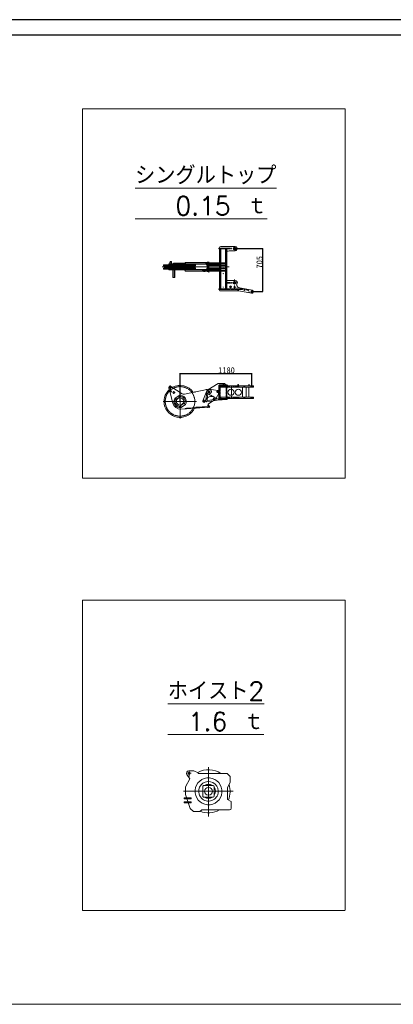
# Model space of a CAD drawing. Extents: x 0 to 59450, y 0 to 42050.
# Tile 204 of 256: x 24005 to 30113, y 25956 to 42050. Entities that reach past the tile are written whole.
import ezdxf

# ---------------------------------------------------------------- set-up
doc = ezdxf.new("R2010")
doc.units = 0
doc.header["$LTSCALE"] = 20
doc.header["$MEASUREMENT"] = 0
for name, pattern in [('CENTER', [2, 1.25, -0.25, 0.25, -0.25]), ('DASHED', [0.75, 0.5, -0.25]), ('HIDDEN', [0.375, 0.25, -0.125])]:
    doc.linetypes.add(name, pattern=pattern)
doc.layers.get('0').update_dxf_attribs({"linetype": 'CONTINUOUS'})
doc.layers.get('Defpoints').update_dxf_attribs({"linetype": 'CONTINUOUS'})
doc.styles.add('KNJYOKO', font='TXT', dxfattribs={"bigfont": 'BIGFONT'})
doc.dimstyles.new('DXF001', dxfattribs={"dimtxt": 3.1, "dimasz": 2, "dimexe": 2, "dimexo": 0.8, "dimgap": 0.09, "dimtad": 1, "dimdsep": 46, "dimtxsty": 'STANDARD', "dimcen": 0.09, "dimazin": 2, "dimtfac": 0.645161, "dimtdec": 4, "dimtmove": 0, "dimatfit": 3, "dimfxl": 1, "dimtvp": 0.66129, "dimtolj": 1, "dimtzin": 0, "dimarcsym": 0})

# ---------------------------------------------------------------- blocks, each defined once
blk = doc.blocks.new('_OPEN')
at = {"color": 0, "linetype": 'ByBlock', "lineweight": -2}
for p, q in [((-1, 0.166667), (0, 0)), ((0, 0), (-1, -0.166667)), ((0, 0), (-1, 0))]:
    blk.add_line(p, q, dxfattribs=at)
blk = doc.blocks.new('*D36')
at = {"color": 0, "linetype": 'Continuous', "lineweight": -2}
for p, q in [((27518, 38310), (27978, 38310)), ((27976, 38308), (27976, 37607)), ((27801, 37605), (27978, 37605))]:
    blk.add_line(p, q, dxfattribs=at)
at = {"layer": 'Defpoints', "color": 0, "linetype": 'Continuous'}
for p in [(27517, 38310), (27800, 37605), (27976, 37605)]:
    blk.add_point(p, dxfattribs=at)
at = {"color": 0, "linetype": 'Continuous', "lineweight": -2, "xscale": 2, "yscale": 2, "zscale": 2}
for p, rotation in [((27976, 38310), 90), ((27976, 37605), 270)]:
    blk.add_blockref('_OPEN', p, dxfattribs=dict(at, rotation=rotation))
at = {"color": 0, "linetype": 'Continuous', "lineweight": 13, "insert": (27926, 38086), "char_height": 100, "attachment_point": 5, "rotation": 90}
blk.add_mtext('\\A1;\\A1;705', dxfattribs=at)
blk = doc.blocks.new('*D37')
at = {"color": 0, "linetype": 'Continuous', "lineweight": -2}
for p, q in [((26627, 35810), (26627, 36271)), ((26629, 36269), (27798, 36269)), ((27800, 36067), (27800, 36271))]:
    blk.add_line(p, q, dxfattribs=at)
at = {"layer": 'Defpoints', "color": 0, "linetype": 'Continuous'}
for p in [(27800, 36269), (27800, 36066), (26627, 35809)]:
    blk.add_point(p, dxfattribs=at)
at = {"color": 0, "linetype": 'Continuous', "lineweight": -2, "xscale": 2, "yscale": 2, "zscale": 2, "rotation": 180}
blk.add_blockref('_OPEN', (26627, 36269), dxfattribs=at)
at = {"color": 0, "linetype": 'Continuous', "lineweight": -2, "xscale": 2, "yscale": 2, "zscale": 2}
blk.add_blockref('_OPEN', (27800, 36269), dxfattribs=at)
at = {"color": 0, "linetype": 'Continuous', "lineweight": 13, "insert": (27387, 36319), "char_height": 100, "attachment_point": 5}
blk.add_mtext('\\A1;\\A1;1180', dxfattribs=at)

msp = doc.modelspace()

# ---------------------------------------------------------------- linework, layer by layer
at = {"color": 1, "linetype": 'Continuous'}
msp.add_line((59450, 42050), (0, 42050), dxfattribs=at)
at = {"color": 3, "linetype": 'Continuous'}
msp.add_line((250, 41800), (59200, 41800), dxfattribs=at)
at = {"color": 3, "linetype": 'Continuous', "lineweight": 13}
for p, q in [((29327.309, 40591.94), (25033.757, 40591.94)), ((25033.757, 40591.94), (25033.757, 34558.818)), ((29327.309, 40591.94), (29327.309, 34558.818)), ((27262.343, 38305.522), (27262.343, 38313.522)), ((27272.343, 38313.522), (27262.343, 38313.522)), ((27262.343, 38305.522), (27272.343, 38305.522)), ((27272.343, 38324.522), (27272.343, 38314.522)), ((27272.343, 38314.522), (27402.343, 38314.522)), ((27392.343, 38313.522), (27272.343, 38313.522)), ((27272.343, 38305.522), (27272.343, 38313.522)), ((27272.343, 38305.522), (27272.343, 38077.522)), ((27272.343, 38305.522), (27392.343, 38305.522)), ((27527.343, 38344.522), (27292.343, 38344.522)), ((27292.343, 38305.522), (27292.343, 38077.522)), ((27372.343, 38077.522), (27372.343, 38305.522)), ((27402.343, 38313.522), (27392.343, 38313.522)), ((27392.343, 38305.522), (27392.343, 38313.522)), ((27392.343, 38305.522), (27392.343, 38304.522)), ((27392.343, 38305.522), (27402.343, 38305.522)), ((27402.343, 38304.522), (27392.343, 38304.522)), ((27392.343, 38304.522), (27392.343, 38264.522)), ((27402.343, 38314.522), (27402.343, 38313.522)), ((27402.343, 38305.522), (27402.343, 38313.522)), ((27402.343, 38305.522), (27402.343, 38304.522)), ((27517.343, 38309.522), (27494.843, 38309.522)), ((27517.343, 38309.522), (27517.343, 38332.022)), ((27517.343, 38309.522), (27539.843, 38309.522)), ((27517.343, 38309.522), (27517.343, 38287.022)), ((27392.343, 38264.522), (27392.343, 37784.522)), ((27409.983, 38264.522), (27392.343, 38264.522)), ((27414.455, 38265.578), (27430.232, 38273.467)), ((27434.704, 38274.522), (27527.343, 38274.522)), ((26356.712, 38045.529), (26833.33, 38045.525)), ((26356.712, 38033.06), (26356.712, 38045.529)), ((26356.712, 38033.06), (26833.33, 38033.057)), ((26356.712, 37985.997), (26833.33, 37985.994)), ((26356.712, 37973.529), (26356.712, 37985.997)), ((26359.798, 37990.617), (26380.922, 37999.366)), ((26359.798, 37990.617), (26830.801, 37990.613)), ((26359.799, 38028.441), (26830.801, 38028.437)), ((26380.921, 38019.691), (26359.799, 38028.441)), ((26813.499, 38019.688), (26380.921, 38019.691)), ((26380.921, 37999.366), (26813.498, 37999.363)), ((26446.3, 38059.528), (26446.3, 38051.528)), ((26446.3, 38059.528), (26703.329, 38059.526)), ((26446.3, 38051.528), (27257.063, 38051.523)), ((26457.463, 38059.528), (26457.463, 38085.528)), ((26457.463, 38085.528), (26467.102, 38085.528)), ((26467.102, 38098.528), (26489.102, 38098.528)), ((26467.102, 38059.528), (26467.102, 38098.528)), ((26489.102, 38059.528), (26489.102, 38098.528)), ((26489.102, 38085.528), (26489.263, 38085.528)), ((26489.263, 38059.528), (26489.263, 38085.528)), ((26518.716, 38059.528), (26518.716, 38069.528)), ((26518.716, 38069.528), (26708.33, 38069.526)), ((26628.617, 38059.527), (26628.617, 38069.527)), ((26696.724, 38051.526), (26696.724, 38059.526)), ((26702.929, 38059.526), (26702.929, 38069.526)), ((26703.329, 38064.526), (26718.332, 38079.526)), ((26703.329, 38057.526), (26703.329, 38064.526)), ((26703.329, 38057.526), (26863.332, 38057.525)), ((26718.332, 38079.526), (27068.029, 38079.524)), ((26813.498, 37999.363), (26856.503, 37999.363)), ((26856.503, 38019.688), (26813.499, 38019.688)), ((26830.801, 38028.437), (26873.332, 38028.437)), ((26830.801, 37990.613), (26873.332, 37990.613)), ((26833.33, 38045.525), (26873.332, 38045.525)), ((26833.33, 38033.057), (26873.332, 38033.057)), ((26833.33, 37985.994), (26873.332, 37985.994)), ((26856.503, 38019.688), (26873.332, 38026.659)), ((26856.503, 37999.363), (26873.332, 37992.391)), ((26873.332, 37971.525), (26873.332, 38047.525)), ((27047.343, 38077.522), (27047.403, 38077.522)), ((27047.343, 38077.522), (27047.343, 38067.522)), ((27047.343, 38067.522), (27047.403, 38067.522)), ((27047.403, 38077.522), (27064.855, 38077.522)), ((27047.403, 38067.522), (27047.403, 38077.522)), ((27047.403, 38067.522), (27064.855, 38067.522)), ((27048.557, 38009.522), (27428.819, 38009.522)), ((27053.343, 38077.522), (27053.343, 38067.522)), ((27053.363, 38077.522), (27053.363, 38067.522)), ((27053.993, 38077.522), (27053.993, 38067.522)), ((27057.318, 38067.522), (27057.318, 38067.562)), ((27057.318, 38067.562), (27057.368, 38067.562)), ((27057.368, 38067.562), (27057.368, 38067.522)), ((27058.903, 38067.522), (27058.903, 38077.522)), ((27060.693, 38067.522), (27060.693, 38077.522)), ((27061.323, 38067.522), (27061.323, 38077.522)), ((27061.343, 38067.522), (27061.343, 38077.522)), ((27064.644, 38042.522), (27081.464, 38042.522)), ((27064.644, 38042.522), (27064.644, 38032.522)), ((27081.464, 38032.522), (27064.644, 38032.522)), ((27064.644, 37986.522), (27081.464, 37986.522)), ((27064.644, 37986.522), (27064.644, 37976.522)), ((27064.855, 38077.522), (27081.464, 38077.522)), ((27064.855, 38067.522), (27064.855, 38077.522)), ((27064.855, 38067.522), (27081.464, 38067.522)), ((27068.029, 38084.524), (27099.172, 38084.524)), ((27068.029, 38084.524), (27068.029, 38079.524)), ((27068.029, 38079.524), (27082.538, 38079.524)), ((27070.09, 38077.522), (27070.09, 38067.522)), ((27070.15, 38067.522), (27070.15, 38077.522)), ((27079.638, 38067.522), (27079.638, 38077.522)), ((27081.464, 38077.522), (27252.343, 38077.522)), ((27081.464, 38067.522), (27081.464, 38077.522)), ((27081.464, 38067.522), (27252.343, 38067.522)), ((27081.464, 38042.522), (27252.343, 38042.522)), ((27081.464, 38032.522), (27081.464, 38042.522)), ((27252.343, 38032.522), (27081.464, 38032.522)), ((27081.464, 37986.522), (27252.343, 37986.522)), ((27081.464, 37986.522), (27081.464, 37976.522)), ((27081.649, 38067.522), (27081.649, 38077.522)), ((27082.144, 38075.522), (27082.144, 38077.522)), ((27117.144, 38075.522), (27082.144, 38075.522)), ((27082.144, 38067.522), (27082.144, 38075.522)), ((27082.144, 38032.522), (27082.144, 38042.522)), ((27082.144, 37976.522), (27082.144, 37986.522)), ((27082.538, 37959.524), (27082.538, 38079.524)), ((27082.538, 38059.524), (27257.063, 38059.523)), ((27082.981, 38042.522), (27082.981, 38032.522)), ((27082.981, 37976.522), (27082.981, 37986.522)), ((27088.943, 38009.524), (27088.942, 37934.524)), ((27088.943, 38009.524), (27088.943, 38084.524)), ((27094.339, 38067.522), (27094.339, 38077.522)), ((27099.172, 38009.523), (27099.171, 37934.524)), ((27099.172, 38009.524), (27099.172, 38084.524)), ((27099.172, 38065.524), (27140.03, 38065.523)), ((27099.172, 38045.524), (27140.029, 38045.523)), ((27100.062, 37916.522), (27100.062, 38094.186)), ((27117.144, 38075.522), (27117.144, 38077.522)), ((27117.144, 38067.522), (27117.144, 38075.522)), ((27117.144, 38032.522), (27117.144, 38042.522)), ((27117.144, 37976.522), (27117.144, 37986.522)), ((27140.029, 38051.523), (27140.029, 38045.523)), ((27140.03, 38059.523), (27140.03, 38065.523)), ((27212.207, 38067.522), (27212.207, 38077.522)), ((27215.408, 38077.522), (27215.408, 38067.522)), ((27220.647, 38067.522), (27220.647, 38077.522)), ((27226.144, 38032.522), (27226.144, 38042.522)), ((27226.144, 37976.522), (27226.144, 37986.522)), ((27228.644, 38067.522), (27228.644, 38077.522)), ((27248.644, 38067.522), (27248.644, 38077.522)), ((27251.144, 38032.522), (27251.144, 38042.522)), ((27251.144, 37976.522), (27251.144, 37986.522)), ((27252.343, 38077.522), (27352.343, 38077.522)), ((27252.343, 38067.522), (27252.343, 38077.522)), ((27252.343, 38067.522), (27352.343, 38067.522)), ((27252.343, 38042.522), (27352.343, 38042.522)), ((27252.343, 38032.522), (27252.343, 38042.522)), ((27352.343, 38032.522), (27252.343, 38032.522)), ((27252.343, 37986.522), (27352.343, 37986.522)), ((27252.343, 37976.522), (27252.343, 37986.522)), ((27257.063, 38051.523), (27257.063, 38059.523)), ((27270.343, 38077.522), (27270.343, 38067.522)), ((27270.343, 38032.522), (27270.343, 38042.522)), ((27270.343, 37976.522), (27270.343, 37986.522)), ((27272.343, 38067.522), (27272.343, 38077.522)), ((27272.343, 38067.522), (27272.343, 38042.522)), ((27272.343, 38032.522), (27272.343, 38042.522)), ((27272.343, 38032.522), (27272.343, 37986.522)), ((27272.343, 37976.522), (27272.343, 37986.522)), ((27292.343, 38067.522), (27292.343, 38077.522)), ((27292.343, 38067.522), (27292.343, 38042.522)), ((27292.343, 38032.522), (27292.343, 38042.522)), ((27292.343, 38032.522), (27292.343, 37986.522)), ((27292.343, 37976.522), (27292.343, 37986.522)), ((27312.343, 38067.522), (27312.343, 38077.522)), ((27312.343, 38032.522), (27312.343, 38042.522)), ((27312.343, 37976.522), (27312.343, 37986.522)), ((27317.343, 38067.522), (27317.343, 38077.522)), ((27317.343, 38032.522), (27317.343, 38042.522)), ((27317.343, 37976.522), (27317.343, 37986.522)), ((27352.343, 38077.522), (27377.343, 38077.522)), ((27352.343, 38067.522), (27352.343, 38077.522)), ((27352.343, 38067.522), (27377.343, 38067.522)), ((27352.343, 38042.522), (27377.343, 38042.522)), ((27352.343, 38032.522), (27352.343, 38042.522)), ((27377.343, 38032.522), (27352.343, 38032.522)), ((27352.343, 37986.522), (27377.343, 37986.522)), ((27352.343, 37976.522), (27352.343, 37986.522)), ((27372.343, 38042.522), (27372.343, 38067.522)), ((27372.343, 37986.522), (27372.343, 38032.522)), ((27377.343, 38067.522), (27377.343, 38077.522)), ((27377.343, 38032.522), (27377.343, 38042.522)), ((27377.343, 37976.522), (27377.343, 37986.522)), ((26356.712, 37973.529), (26833.33, 37973.525)), ((26446.3, 37967.528), (26446.299, 37959.528)), ((26446.299, 37959.528), (26703.329, 37959.526)), ((26446.3, 37967.528), (27257.063, 37967.523)), ((26510.64, 37959.527), (26510.638, 37834.527)), ((26510.638, 37834.527), (26540.638, 37834.527)), ((26540.64, 37959.527), (26540.638, 37834.527)), ((26696.724, 37967.526), (26696.723, 37959.526)), ((26703.329, 37961.526), (26703.329, 37954.526)), ((26703.329, 37961.526), (26863.332, 37961.525)), ((26703.329, 37954.526), (26718.331, 37939.526)), ((26718.331, 37939.526), (27082.537, 37939.524)), ((26833.33, 37973.525), (26873.332, 37973.525)), ((26996.705, 37951.522), (26997.942, 37951.522)), ((26996.705, 37951.522), (26996.705, 37941.522)), ((26997.942, 37941.522), (26996.705, 37941.522)), ((26997.942, 37951.522), (27067.53, 37951.522)), ((26997.942, 37941.522), (26997.942, 37951.522)), ((27067.53, 37941.522), (26997.942, 37941.522)), ((27005.74, 37941.522), (27005.74, 37951.522)), ((27009.717, 37941.522), (27009.717, 37931.522)), ((27009.717, 37931.522), (27017.67, 37931.522)), ((27012.317, 37931.522), (27012.317, 37941.522)), ((27017.67, 37931.522), (27017.67, 37941.522)), ((27024.246, 37931.522), (27017.67, 37931.522)), ((27019.504, 37941.522), (27019.504, 37951.522)), ((27020.574, 37941.522), (27026.08, 37935.522)), ((27024.246, 37941.522), (27024.246, 37931.522)), ((27024.246, 37931.522), (27038.009, 37931.522)), ((27026.08, 37941.522), (27026.08, 37951.522)), ((27026.08, 37935.522), (27026.08, 37931.522)), ((27026.08, 37935.522), (27038.009, 37935.522)), ((27038.009, 37935.522), (27032.504, 37941.522)), ((27035.768, 37951.522), (27035.768, 37941.522)), ((27038.009, 37931.522), (27038.009, 37935.522)), ((27081.464, 37976.522), (27064.644, 37976.522)), ((27067.53, 37951.522), (27081.464, 37951.522)), ((27067.53, 37941.522), (27067.53, 37951.522)), ((27081.464, 37941.522), (27067.53, 37941.522)), ((27068.028, 37934.524), (27068.028, 37939.524)), ((27068.028, 37934.524), (27099.171, 37934.524)), ((27252.343, 37976.522), (27081.464, 37976.522)), ((27081.464, 37951.522), (27252.343, 37951.522)), ((27081.464, 37941.522), (27081.464, 37951.522)), ((27252.343, 37941.522), (27081.464, 37941.522)), ((27082.144, 37941.522), (27082.144, 37951.522)), ((27082.538, 37959.524), (27082.537, 37939.524)), ((27082.562, 37959.524), (27257.063, 37959.523)), ((27099.172, 37973.524), (27140.03, 37973.523)), ((27099.172, 37953.524), (27140.029, 37953.523)), ((27117.144, 37941.522), (27117.144, 37951.522)), ((27140.029, 37959.523), (27140.029, 37953.523)), ((27140.03, 37967.523), (27140.03, 37973.523)), ((27196.037, 37941.522), (27196.037, 37951.522)), ((27228.644, 37941.522), (27228.644, 37951.522)), ((27248.644, 37941.522), (27248.644, 37951.522)), ((27352.343, 37976.522), (27252.343, 37976.522)), ((27252.343, 37951.522), (27352.343, 37951.522)), ((27252.343, 37941.522), (27252.343, 37951.522)), ((27352.343, 37941.522), (27252.343, 37941.522)), ((27257.063, 37959.523), (27257.063, 37967.523)), ((27270.343, 37941.522), (27270.343, 37951.522)), ((27272.343, 37976.522), (27272.343, 37951.522)), ((27272.343, 37941.522), (27272.343, 37951.522)), ((27272.343, 37941.522), (27272.343, 37648.522)), ((27292.343, 37976.522), (27292.343, 37951.522)), ((27292.343, 37941.522), (27292.343, 37951.522)), ((27292.343, 37941.522), (27292.343, 37648.522)), ((27312.343, 37941.522), (27312.343, 37951.522)), ((27317.343, 37941.522), (27317.343, 37951.522)), ((27377.343, 37976.522), (27352.343, 37976.522)), ((27352.343, 37951.522), (27377.343, 37951.522)), ((27352.343, 37941.522), (27352.343, 37951.522)), ((27377.343, 37941.522), (27352.343, 37941.522)), ((27372.343, 37951.522), (27372.343, 37976.522)), ((27372.343, 37648.522), (27372.343, 37941.522)), ((27377.343, 37941.522), (27377.343, 37951.522)), ((27392.343, 37649.522), (27392.343, 37784.522)), ((27392.343, 37784.522), (27527.343, 37784.522)), ((27452.343, 37681.522), (27433.843, 37681.522)), ((27452.343, 37681.522), (27452.343, 37700.022)), ((27452.343, 37681.522), (27470.843, 37681.522)), ((27452.343, 37681.522), (27452.343, 37663.022)), ((27467.343, 37749.522), (27562.343, 37749.522)), ((27517.343, 37749.522), (27494.843, 37749.522)), ((27517.343, 37749.522), (27517.343, 37802.002)), ((27517.343, 37749.522), (27517.343, 37772.022)), ((27517.343, 37749.522), (27569.823, 37749.522)), ((27517.343, 37749.522), (27539.843, 37749.522)), ((27517.343, 37749.522), (27517.343, 37727.022)), ((27517.343, 37679.522), (27517.343, 37705.913)), ((27517.343, 37679.522), (27543.734, 37679.522)), ((27517.343, 37679.522), (27517.343, 37653.132)), ((27568.927, 37682.502), (27553.068, 37710.255)), ((27553.815, 37726.316), (27555.988, 37729.411)), ((27805.26, 37631.523), (27579.105, 37675.216)), ((27272.343, 37648.522), (27262.343, 37648.522)), ((27262.343, 37648.522), (27262.343, 37640.522)), ((27262.343, 37640.522), (27272.343, 37640.522)), ((27392.343, 37648.522), (27272.343, 37648.522)), ((27272.343, 37648.522), (27272.343, 37640.522)), ((27272.343, 37640.522), (27392.343, 37640.522)), ((27272.343, 37627.022), (27272.343, 37639.522)), ((27272.343, 37639.522), (27402.343, 37639.522)), ((27590.371, 37617.022), (27282.343, 37617.022)), ((27402.343, 37649.522), (27392.343, 37649.522)), ((27392.343, 37649.522), (27392.343, 37648.522)), ((27402.343, 37648.522), (27392.343, 37648.522)), ((27392.343, 37648.522), (27392.343, 37640.522)), ((27392.343, 37640.522), (27402.343, 37640.522)), ((27402.343, 37648.522), (27402.343, 37649.522)), ((27402.343, 37648.522), (27402.343, 37640.522)), ((27402.343, 37639.522), (27402.343, 37640.522)), ((27590.371, 37617.022), (27794.827, 37577.522)), ((27678.743, 37634.522), (27667.243, 37634.522)), ((27678.743, 37634.522), (27678.743, 37646.022)), ((27678.743, 37634.522), (27690.243, 37634.522)), ((27678.743, 37634.522), (27678.743, 37623.022)), ((27800.043, 37604.522), (27782.543, 37604.522)), ((27800.043, 37604.522), (27800.043, 37622.022)), ((27800.043, 37604.522), (27817.543, 37604.522)), ((27800.043, 37604.522), (27800.043, 37587.022)), ((26660.536, 35936.391), (26479.015, 36056.402)), ((26626.898, 36087.259), (26626.898, 35531.13)), ((27252.343, 36101.4), (27081.464, 35997.525)), ((27352.343, 36101.4), (27252.343, 36101.4)), ((27262.343, 35850.9), (27262.343, 36070.9)), ((27272.343, 36080.9), (27392.343, 36080.9)), ((27282.343, 36065.9), (27272.343, 36065.9)), ((27272.343, 36040.9), (27272.343, 36065.9)), ((27590.371, 36065.9), (27282.343, 36065.9)), ((27282.343, 36040.9), (27282.343, 36065.9)), ((27329.843, 36090.901), (27329.343, 36090.401)), ((27335.343, 36090.401), (27329.343, 36090.401)), ((27329.343, 36090.401), (27329.343, 36080.901)), ((27329.343, 36080.901), (27329.343, 36070.901)), ((27329.843, 36090.9), (27334.843, 36090.9)), ((27335.343, 36090.401), (27334.843, 36090.901)), ((27335.343, 36090.401), (27335.343, 36080.901)), ((27335.343, 36080.901), (27335.343, 36070.901)), ((27377.343, 36081.4), (27352.343, 36101.4)), ((27377.343, 36080.901), (27377.343, 36081.4)), ((27402.343, 36070.9), (27402.343, 36065.9)), ((27574.843, 36085.9), (27574.343, 36085.4)), ((27580.343, 36085.4), (27574.343, 36085.4)), ((27574.343, 36085.4), (27574.343, 36065.9)), ((27574.843, 36085.9), (27579.843, 36085.9)), ((27580.343, 36085.4), (27579.843, 36085.9)), ((27580.343, 36085.4), (27580.343, 36065.9)), ((27590.371, 36065.9), (27794.827, 36065.9)), ((27590.371, 36040.9), (27590.371, 36065.9)), ((27751.288, 36085.9), (27750.788, 36085.4)), ((27756.788, 36085.4), (27750.788, 36085.4)), ((27750.788, 36085.4), (27750.788, 36065.9)), ((27751.288, 36085.9), (27756.288, 36085.9)), ((27756.788, 36085.4), (27756.288, 36085.9)), ((27756.788, 36085.4), (27756.788, 36065.9)), ((27794.827, 36065.9), (27827.543, 36065.9)), ((27794.827, 36040.9), (27794.827, 36065.9)), ((27827.543, 36040.9), (27827.543, 36065.9)), ((26450.714, 36018.967), (26509.261, 35781.456)), ((26611.01, 35909.697), (26539.598, 35859.694)), ((27091.066, 36009.532), (26698.136, 35929.115)), ((27067.53, 35981.535), (26997.942, 35820.966)), ((27085.877, 35999.484), (27074.409, 35991.454)), ((27099.644, 35967.617), (27079.644, 35967.617)), ((27099.644, 35967.617), (27099.644, 35987.617)), ((27099.644, 35967.617), (27119.644, 35967.617)), ((27099.644, 35967.617), (27099.644, 35947.617)), ((27243.401, 35991.211), (27105.42, 36010.01)), ((27113.412, 35935.751), (27124.88, 35943.781)), ((27238.644, 35967.617), (27226.144, 35967.617)), ((27238.644, 35967.617), (27238.644, 35980.117)), ((27238.644, 35967.617), (27251.144, 35967.617)), ((27238.644, 35967.617), (27238.644, 35955.117)), ((27272.343, 36040.9), (27282.343, 36040.9)), ((27282.343, 36040.9), (27590.371, 36040.9)), ((27467.343, 36010.046), (27467.343, 35911.748)), ((27794.827, 36040.9), (27590.371, 36040.9)), ((27647.343, 35880.9), (27647.343, 36040.9)), ((27706.71, 35880.901), (27706.71, 36040.9)), ((27750.394, 35880.901), (27750.394, 36040.9)), ((27752.315, 35880.901), (27752.315, 36040.9)), ((27827.543, 36040.9), (27794.827, 36040.9)), ((26349.099, 35810.97), (26896.876, 35810.97)), ((26566.906, 35847.873), (26569.001, 35844.88)), ((26569.001, 35844.88), (26614.874, 35877.001)), ((26614.874, 35877.001), (26612.779, 35879.993)), ((26684.85, 35777.064), (26638.978, 35744.944)), ((26638.978, 35744.944), (26641.073, 35741.951)), ((26642.842, 35712.247), (26714.254, 35762.25)), ((26686.945, 35774.072), (26684.85, 35777.064)), ((27005.74, 35801.238), (27019.504, 35795.273)), ((27009.717, 35810.414), (27017.67, 35828.764)), ((27009.717, 35810.414), (27012.316, 35803.838)), ((27026.079, 35797.873), (27012.316, 35803.838)), ((27024.246, 35831.364), (27017.67, 35828.764)), ((27032.504, 35827.785), (27020.574, 35800.259)), ((27024.246, 35831.364), (27038.009, 35825.399)), ((27038.009, 35825.399), (27026.079, 35797.873)), ((27047.403, 35812.995), (27051.01, 35845.741)), ((27057.318, 35807.901), (27057.318, 35807.921)), ((27057.368, 35807.921), (27057.368, 35807.901)), ((27270.343, 35835.4), (27058.903, 35802.023)), ((27073.517, 35867.411), (27070.15, 35836.834)), ((27081.202, 35742.9), (27085.296, 35757.974)), ((27081.202, 35742.9), (27091.032, 35749.783)), ((27104.145, 35710.134), (27081.202, 35742.9)), ((27081.649, 35825.861), (27212.206, 35846.471)), ((27085.296, 35757.974), (27085.009, 35758.384)), ((27085.296, 35757.974), (27091.032, 35749.783)), ((27086.483, 35766.74), (27189.696, 35839.011)), ((27091.032, 35749.783), (27113.975, 35717.016)), ((27196.035, 35875.631), (27196.037, 35875.63)), ((27196.037, 35875.63), (27270.343, 35835.4)), ((27270.343, 35835.4), (27312.343, 35835.4)), ((27282.343, 35880.9), (27272.343, 35880.9)), ((27272.343, 35855.9), (27272.343, 35880.9)), ((27272.343, 35855.9), (27282.343, 35855.9)), ((27392.343, 35840.9), (27272.343, 35840.9)), ((27282.343, 35855.9), (27282.343, 35880.901)), ((27590.371, 35880.9), (27282.343, 35880.9)), ((27282.343, 35855.9), (27590.371, 35855.9)), ((27312.343, 35835.4), (27317.343, 35840.4)), ((27317.343, 35840.4), (27317.343, 35840.9)), ((27402.343, 35855.9), (27402.343, 35850.9)), ((27590.371, 35855.9), (27590.371, 35880.901)), ((27590.371, 35880.9), (27794.827, 35880.9)), ((27794.827, 35855.9), (27590.371, 35855.9)), ((27794.827, 35855.9), (27794.827, 35880.901)), ((27794.827, 35880.9), (27827.543, 35880.9)), ((27827.543, 35855.9), (27794.827, 35855.9)), ((27827.543, 35855.9), (27827.543, 35880.901)), ((26712.376, 35690.813), (26637.713, 35686.574)), ((26712.376, 35690.813), (26718.583, 35697.175)), ((26718.583, 35697.175), (26718.61, 35697.176)), ((26718.61, 35697.176), (26733.583, 35698.086)), ((26718.61, 35697.176), (26718.974, 35691.187)), ((26733.946, 35692.097), (26718.974, 35691.187)), ((26733.583, 35698.086), (27096.913, 35720.156)), ((26733.583, 35698.086), (26733.946, 35692.097)), ((27096.221, 35714.103), (26733.946, 35692.097)), ((26878.316, 35706.877), (26878.68, 35700.888)), ((26886.787, 35715.407), (27091.735, 35727.856)), ((26887.272, 35707.421), (26886.787, 35715.407)), ((26888.661, 35701.495), (26888.297, 35707.484)), ((27096.221, 35714.103), (27096.913, 35720.156)), ((27097.118, 35720.168), (27096.913, 35720.156)), ((27113.975, 35717.016), (27104.145, 35710.134)), ((29327.309, 34558.818), (25033.757, 34558.818)), ((29327.309, 32561.511), (25033.757, 32561.511)), ((25033.757, 32561.511), (25033.757, 27489.132)), ((29327.309, 32561.511), (29327.309, 27498.082)), ((27092.12, 29831.279), (27092.12, 29026.71)), ((26718.088, 29510.846), (26785.658, 29642.545)), ((26738.715, 29710.663), (26785.658, 29642.545)), ((26807.32, 29732.665), (26749.126, 29732.665)), ((26851.12, 29772.665), (26772.12, 29772.665)), ((26777.12, 29767.406), (26777.12, 29694.875)), ((26777.12, 29692.665), (26777.12, 29727.665)), ((26777.12, 29677.665), (26777.12, 29692.665)), ((26851.12, 29772.665), (26921.12, 29739.665)), ((26921.12, 29739.665), (26921.12, 29727.665)), ((26930.12, 29727.665), (26921.12, 29727.665)), ((27294.263, 29727.667), (26930.12, 29727.665)), ((27290.12, 29727.666), (27395.62, 29727.665)), ((27395.62, 29727.665), (27445.62, 29677.665)), ((27445.62, 29585.178), (27445.62, 29677.665)), ((26718.088, 29510.846), (26718.088, 29385.032)), ((26997.12, 29362.665), (26997.12, 29512.665)), ((27167.12, 29532.665), (27017.12, 29532.665)), ((27187.12, 29362.665), (27187.12, 29512.665)), ((27404.47, 29494.906), (27445.62, 29585.178)), ((27404.47, 29304.565), (27404.47, 29494.906)), ((26680.944, 29437.665), (27493.134, 29437.665)), ((26810.744, 29332.665), (26695.854, 29332.665)), ((26695.854, 29332.665), (26695.854, 29316.665)), ((26810.744, 29316.665), (26695.854, 29316.665)), ((26718.088, 29385.032), (26794.933, 29156.665)), ((26810.744, 29332.665), (26810.744, 29316.665)), ((27167.12, 29342.665), (27017.12, 29342.665)), ((27465.124, 29273.401), (27404.47, 29304.565)), ((26810.744, 29263.665), (26695.854, 29263.665)), ((26695.854, 29263.665), (26695.854, 29247.665)), ((26810.744, 29247.665), (26695.854, 29247.665)), ((26844.933, 29106.665), (26794.933, 29156.665)), ((26810.744, 29263.665), (26810.744, 29247.665)), ((26948.011, 29106.665), (26982.248, 29133.19)), ((26982.248, 29133.19), (27435.124, 29133.19)), ((27465.124, 29163.19), (27465.124, 29273.401)), ((26844.933, 29106.665), (26931.12, 29106.665)), ((26891.12, 29106.665), (26881.12, 29106.665)), ((26911.12, 29106.665), (26891.12, 29106.665)), ((26931.12, 29106.665), (26941.12, 29106.665)), ((26941.12, 29106.665), (26948.011, 29106.665)), ((29327.309, 27489.132), (25033.757, 27489.132)), ((41654.545, 25956.366), (22460.626, 25956.366))]:
    msp.add_line(p, q, dxfattribs=at)
at = {"color": 3, "linetype": 'HIDDEN', "lineweight": 13}
for p, q in [((27282.343, 38305.522), (27282.343, 37648.522)), ((27382.343, 38305.522), (27382.343, 37648.522)), ((27467.343, 38313.522), (27402.343, 38313.522)), ((27402.343, 38305.522), (27467.343, 38305.522)), ((27467.343, 38313.522), (27467.343, 38305.522)), ((27515.343, 38274.522), (27556.737, 38290.522)), ((27082.563, 38045.524), (27082.563, 38065.524)), ((27372.343, 38067.522), (27372.343, 38077.522)), ((27372.343, 38032.522), (27372.343, 38042.522)), ((27372.343, 37976.522), (27372.343, 37986.522)), ((27082.562, 37973.524), (27082.562, 37953.524)), ((27372.343, 37941.522), (27372.343, 37951.522)), ((27402.343, 37753.522), (27392.343, 37753.522)), ((27392.343, 37745.522), (27402.343, 37745.522)), ((27467.343, 37753.522), (27402.343, 37753.522)), ((27402.343, 37753.522), (27402.343, 37745.522)), ((27402.343, 37745.522), (27467.343, 37745.522)), ((27467.343, 37753.522), (27467.343, 37745.522)), ((27402.343, 37648.522), (27647.343, 37648.522)), ((27647.343, 37640.522), (27402.343, 37640.522)), ((27409.343, 37648.522), (27409.343, 37640.522)), ((27509.343, 37648.522), (27509.343, 37640.522)), ((27529.343, 37648.522), (27529.343, 37640.522)), ((27629.343, 37648.522), (27629.343, 37640.522)), ((27647.343, 37640.522), (27647.343, 37648.522)), ((27706.71, 37635.332), (27708.631, 37643.098)), ((27750.394, 37624.528), (27706.71, 37635.332)), ((27708.631, 37643.098), (27752.315, 37632.294)), ((27752.315, 37632.294), (27750.394, 37624.528)), ((27292.343, 36071.4), (27377.343, 36071.4)), ((27292.343, 36070.9), (27372.343, 36070.9)), ((27292.343, 36040.9), (27292.343, 36065.9)), ((27372.343, 36060.9), (27292.343, 36060.9)), ((27377.343, 36071.4), (27377.343, 36080.901)), ((27382.343, 35870.9), (27382.343, 36050.9)), ((27392.343, 36050.9), (27392.343, 36065.9)), ((27392.343, 36050.9), (27392.343, 35870.9)), ((27402.343, 36040.9), (27402.343, 36065.9)), ((27409.983, 36065.9), (27409.983, 36040.9)), ((27414.455, 36040.9), (27414.455, 36065.9)), ((27430.232, 36065.9), (27430.232, 36040.9)), ((27434.704, 36040.9), (27434.704, 36065.9)), ((27436.343, 36040.9), (27436.343, 36065.9)), ((27468.343, 36040.9), (27468.343, 36065.9)), ((27497.343, 36040.9), (27497.343, 36065.9)), ((27508.343, 36040.9), (27508.343, 36065.9)), ((27526.343, 36040.9), (27526.343, 36065.9)), ((27527.343, 36040.9), (27527.343, 36065.9)), ((27537.343, 36040.9), (27537.343, 36065.9)), ((27551.091, 36065.9), (27551.091, 36040.9)), ((27553.068, 36040.9), (27553.068, 36065.9)), ((27553.815, 36065.9), (27553.815, 36040.9)), ((27555.988, 36065.9), (27555.988, 36040.9)), ((27562.343, 36040.9), (27562.343, 36065.9)), ((27568.926, 36065.9), (27568.926, 36040.9)), ((27579.105, 36040.9), (27579.105, 36065.9)), ((27669.743, 36040.9), (27669.743, 36065.9)), ((27687.743, 36040.9), (27687.743, 36065.9)), ((27785.043, 36040.9), (27785.043, 36065.9)), ((27805.26, 36040.9), (27805.26, 36065.9)), ((27815.043, 36040.9), (27815.043, 36065.9)), ((27051.01, 35845.741), (27064.855, 35971.449)), ((27079.638, 35922.99), (27073.517, 35867.411)), ((27082.981, 35936.839), (27196.035, 35875.631)), ((27272.343, 35880.9), (27272.343, 36040.9)), ((27282.343, 36040.9), (27282.343, 35880.901)), ((27392.343, 36030.9), (27402.343, 36040.9)), ((27402.343, 35880.9), (27392.343, 35890.9)), ((27467.343, 36040.9), (27467.343, 36010.046)), ((27467.343, 35911.748), (27467.343, 35880.9)), ((27527.343, 36040.9), (27529.011, 36040.9)), ((27529.011, 36040.9), (27530.701, 36040.9)), ((27530.701, 36040.9), (27532.415, 36040.9)), ((27532.415, 36040.9), (27534.146, 36040.9)), ((27534.146, 36040.9), (27535.885, 36040.9)), ((27535.885, 36040.9), (27537.627, 36040.9)), ((27537.627, 36040.9), (27539.363, 36040.9)), ((27539.363, 36040.9), (27541.086, 36040.9)), ((27541.086, 36040.9), (27542.787, 36040.9)), ((27542.787, 36040.9), (27544.46, 36040.9)), ((27544.46, 36040.9), (27546.093, 36040.9)), ((27546.093, 36040.9), (27547.682, 36040.9)), ((27547.682, 36040.9), (27549.215, 36040.9)), ((27549.215, 36040.9), (27550.688, 36040.9)), ((27550.688, 36040.9), (27552.091, 36040.9)), ((27552.091, 36040.9), (27553.42, 36040.9)), ((27553.42, 36040.9), (27554.666, 36040.9)), ((27554.666, 36040.9), (27555.827, 36040.9)), ((27555.827, 36040.9), (27556.896, 36040.9)), ((27556.896, 36040.9), (27557.872, 36040.9)), ((27557.872, 36040.9), (27558.75, 36040.9)), ((27558.75, 36040.9), (27559.532, 36040.9)), ((27559.532, 36040.9), (27560.216, 36040.9)), ((27560.216, 36040.9), (27560.798, 36040.9)), ((27560.798, 36040.9), (27561.274, 36040.9)), ((27561.274, 36040.9), (27561.676, 36040.9)), ((27561.676, 36040.9), (27562.033, 36040.9)), ((27562.033, 36040.9), (27562.343, 36040.9)), ((27708.631, 36040.9), (27708.631, 35880.901)), ((27292.343, 35855.9), (27292.343, 35880.901)), ((27292.343, 35860.9), (27372.343, 35860.9)), ((27372.343, 35850.9), (27292.343, 35850.9)), ((27317.343, 35850.4), (27292.343, 35850.4)), ((27317.343, 35840.9), (27317.343, 35850.4)), ((27392.343, 35855.9), (27392.343, 35870.9)), ((27402.343, 35855.9), (27402.343, 35880.9)), ((27409.983, 35880.901), (27409.983, 35855.9)), ((27414.455, 35855.9), (27414.455, 35880.901)), ((27430.232, 35880.901), (27430.232, 35855.9)), ((27434.704, 35855.9), (27434.704, 35880.901)), ((27436.343, 35855.9), (27436.343, 35880.901)), ((27468.343, 35855.9), (27468.343, 35880.901)), ((27497.343, 35855.9), (27497.343, 35880.901)), ((27508.343, 35855.9), (27508.343, 35880.901)), ((27515.343, 35880.901), (27515.343, 35855.9)), ((27526.343, 35855.9), (27526.343, 35880.901)), ((27527.343, 35855.9), (27527.343, 35880.901)), ((27537.343, 35855.9), (27537.343, 35880.901)), ((27551.091, 35880.901), (27551.091, 35855.9)), ((27553.068, 35855.9), (27553.068, 35880.901)), ((27553.815, 35880.901), (27553.815, 35855.9)), ((27555.988, 35880.901), (27555.988, 35855.9)), ((27556.737, 35880.901), (27556.737, 35855.9)), ((27562.343, 35855.9), (27562.343, 35880.901)), ((27568.926, 35880.901), (27568.926, 35855.9)), ((27579.105, 35855.9), (27579.105, 35880.901)), ((27669.743, 35855.9), (27669.743, 35880.901)), ((27687.743, 35855.9), (27687.743, 35880.901)), ((27785.043, 35855.9), (27785.043, 35880.901)), ((27805.26, 35855.9), (27805.26, 35880.901)), ((27815.043, 35855.9), (27815.043, 35880.901))]:
    msp.add_line(p, q, dxfattribs=at)
at = {"color": 3, "linetype": 'CENTER', "lineweight": 13}
for p, q in [((26331.964, 38009.529), (27280.374, 38009.522)), ((26465.537, 36070.538), (26469.406, 36006.855)), ((26499.313, 36040.631), (26435.63, 36036.762))]:
    msp.add_line(p, q, dxfattribs=at)
at = {"color": 3, "linetype": 'DASHED', "lineweight": 13}
for p, q in [((26461.463, 38059.528), (26461.463, 38085.528)), ((26467.102, 38085.528), (26489.102, 38085.528)), ((26485.263, 38059.528), (26485.263, 38085.528)), ((26703.329, 38059.526), (27082.538, 38059.524)), ((26708.33, 38069.526), (26718.716, 38069.526)), ((26718.716, 38059.526), (26718.716, 38069.526)), ((26873.332, 38045.525), (26880.712, 38045.525)), ((26873.332, 38033.057), (26880.712, 38033.057)), ((26873.332, 38028.437), (26877.625, 38028.437)), ((26873.332, 38026.659), (26877.625, 38028.437)), ((26873.332, 37992.391), (26877.625, 37990.613)), ((26873.332, 37990.613), (26877.625, 37990.613)), ((26873.332, 37985.994), (26880.712, 37985.994)), ((26880.712, 38045.525), (26880.712, 38033.057)), ((26880.712, 37985.994), (26880.712, 37973.525)), ((27060.096, 38051.524), (27060.095, 38045.524)), ((27060.095, 38045.524), (27099.172, 38045.524)), ((27060.096, 38059.524), (27060.096, 38065.524)), ((27060.096, 38065.524), (27099.172, 38065.524)), ((27068.028, 37939.524), (27068.029, 38009.524)), ((27068.029, 38009.524), (27068.029, 38079.524)), ((27117.563, 38051.524), (27117.563, 38065.524)), ((27162.739, 38051.523), (27162.739, 38059.523)), ((27182.739, 38051.523), (27182.739, 38059.523)), ((27228.807, 38051.523), (27228.807, 38059.523)), ((27248.807, 38051.523), (27248.807, 38059.523)), ((26513.94, 37959.528), (26513.938, 37834.527)), ((26537.34, 37959.527), (26537.338, 37834.527)), ((26703.329, 37959.526), (27082.562, 37959.524)), ((26873.332, 37973.525), (26880.712, 37973.525)), ((27060.095, 37959.524), (27060.095, 37953.524)), ((27060.095, 37953.524), (27099.172, 37953.524)), ((27060.096, 37967.524), (27060.096, 37973.524)), ((27060.096, 37973.524), (27099.172, 37973.524)), ((27117.562, 37973.524), (27117.562, 37953.524)), ((27162.739, 37967.523), (27162.739, 37959.523)), ((27182.739, 37967.523), (27182.739, 37959.523)), ((27228.806, 37967.523), (27228.806, 37959.523)), ((27248.806, 37967.523), (27248.806, 37959.523))]:
    msp.add_line(p, q, dxfattribs=at)
at = {"color": 3, "linetype": 'Continuous', "lineweight": 13}
for centre, radius in [((27517.343, 38309.522), 20), ((27332.343, 38009.522), 3), ((27332.343, 38009.522), 2.5), ((27332.343, 37900.522), 3), ((27332.343, 37900.522), 2.5), ((27332.343, 37678.522), 3), ((27332.343, 37678.522), 2.5), ((27452.343, 37681.522), 16), ((27517.343, 37749.522), 20), ((27517.343, 37679.522), 9), ((27577.343, 37632.022), 3), ((27577.343, 37632.022), 2.5), ((27678.743, 37634.522), 9), ((27753.788, 37599.72), 3), ((27753.788, 37599.72), 2.5), ((27800.043, 37604.522), 15), ((26467.471, 36038.696), 15.9), ((26467.471, 36038.696), 11.9), ((26467.433, 36038.885), 11.5), ((26446.135, 36028.953), 3.5), ((26476.15, 35973.99), 11), ((26476.15, 35973.99), 10), ((27099.644, 35967.617), 17.5), ((27099.644, 35967.617), 17.5), ((27238.644, 35967.617), 10), ((27238.644, 35967.617), 10), ((27459.343, 35960.9), 50), ((27579.343, 35960.9), 50), ((26626.887, 35811.16), 60), ((27057.343, 35811.9), 3.35), ((27179.371, 35853.755), 10), ((26777.12, 29732.665), 17.5), ((27092.12, 29437.665), 64)]:
    msp.add_circle(centre, radius, dxfattribs=at)
at = {"color": 3, "linetype": 'CENTER', "lineweight": 13}
msp.add_circle((26626.926, 35810.972), 241.5, dxfattribs=at)
at = {"color": 3, "linetype": 'HIDDEN', "lineweight": 13}
for centre, radius in [((26524.822, 35956.776), 15), ((26524.822, 35956.776), 11.7), ((27238.644, 35967.617), 12.5)]:
    msp.add_circle(centre, radius, dxfattribs=at)
at = {"color": 3, "linetype": 'Continuous', "lineweight": 13}
for centre, radius, start, end in [((27292.343, 38324.522), 20, 90, 180), ((27527.343, 38309.522), 35, 269.99998, 450.00002), ((27409.983, 38274.522), 10, 270, 296.56505), ((27434.704, 38264.522), 10, 90, 116.56505), ((26361.712, 38033.06), 5, 179.999602, 247.499602), ((26361.712, 37985.997), 5, 112.499602, 179.999602), ((26376.712, 38009.529), 11, 292.499602, 427.499602), ((26860.712, 38009.525), 11, 112.499602, 247.499602), ((26863.332, 38047.525), 10, 0, 90), ((26869.95, 38047.497), 10.138, 9.1144317, 9.8840258), ((26863.332, 37971.525), 10, 269.999221, 359.999221), ((26869.934, 37971.585), 10.162, 337.2714992, 338.0841791), ((27527.343, 37749.522), 35, 324.92718, 450), ((27566.091, 37717.697), 15, 144.92718, 209.74488), ((27581.95, 37689.944), 15, 209.74488, 259.06522), ((27282.343, 37627.022), 10, 180, 270), ((27800.043, 37604.522), 27.5, 259.06522, 439.06522), ((26467.433, 36038.885), 21, 56.5296723, 176.6191723), ((26626.926, 35810.972), 262, 34.3514373, 118.4911843), ((27272.343, 36070.9), 10, 90, 180), ((27392.343, 36070.9), 10, 0, 90), ((26626.926, 35810.972), 262, 131.4291413, 334.9437333), ((26448.401, 36030.01), 7.5, 123.6269323, 258.2701623), ((26441.478, 36040.418), 5, 303.6269323, 356.6191723), ((26445.859, 36017.771), 5, 13.8473283, 78.2701623), ((26626.926, 35810.972), 100, 330.8419353, 459.1580723), ((26619.332, 35884.582), 8, 95.8900923, 215.0000023), ((26626.926, 35810.972), 82, 334.1099113, 455.8900923), ((26688.111, 35978.1), 50, 236.5296723, 281.5664923), ((27141.285, 35774.5), 115, 61.568826, 156.56883), ((27093.91, 35963.602), 34, 125.0000723, 305.0000023), ((27099.644, 35967.617), 35, 121.29485, 156.56883), ((27105.378, 35971.633), 34, 305.0000023, 485.0000023), ((27099.644, 35967.617), 42.784, 82.2416423, 101.5664923), ((27099.644, 35967.617), 157, 305.0000023, 363.5249553), ((27241.376, 35976.348), 15, 3.5249553, 82.2416423), ((26630.628, 35811.373), 125, 193.8473323, 273.2494523), ((26626.926, 35810.972), 100, 150.8419323, 279.1580723), ((26626.926, 35810.972), 82, 154.1099123, 275.8900923), ((26560.353, 35843.284), 8, 35.0000023, 154.1099123), ((26634.52, 35737.363), 8, 275.8900923, 395.0000023), ((26693.499, 35778.66), 8, 215.0000023, 334.1099123), ((27011.705, 35815.001), 15, 156.56883, 246.56883), ((27021.492, 35799.861), 5, 246.56883, 336.56883), ((27057.343, 35811.9), 10, 173.71508, 278.97059), ((27057.343, 35811.9), 4, 90, 269.6419), ((27057.343, 35811.9), 3.98, 90, 269.6401), ((27057.343, 35811.9), 3.98, 269.6401, 270.3599), ((27057.343, 35811.9), 4, 269.6419, 270.3581), ((27057.343, 35811.9), 4, 270.3581, 450), ((27057.343, 35811.9), 3.98, 270.3599, 450), ((27080.09, 35835.739), 10, 173.71508, 278.97059), ((27089.924, 35761.825), 6, 125.0000023, 215.0000023), ((27210.647, 35856.348), 10, 278.97059, 421.56883), ((27272.343, 35850.9), 10, 180, 270), ((27392.343, 35850.9), 10, 270, 360), ((27092.12, 29437.665), 353.5, 55.1218857, 119.519631), ((26772.12, 29732.665), 40, 90, 215.0937339), ((27092.12, 29437.665), 220, 85.3756403, 445.3333389), ((27092.12, 29437.665), 160, 167.29666, 205.04617), ((27092.12, 29437.665), 160, 347.33216, 530.0141068), ((27017.12, 29512.665), 20, 90, 180.0100251), ((27092.12, 29437.665), 114, 56.44269, 123.55731), ((27167.12, 29512.665), 20, 0, 90), ((27092.12, 29437.665), 114, 326.44269, 393.55731), ((27090.829, 29437.492), 354.782, 336.8631513, 377.9938193), ((27092.12, 29437.665), 160, 205.04617, 206.76226), ((27092.12, 29437.665), 160, 206.76226, 339.89464), ((27017.12, 29362.665), 20, 179.9899749, 270), ((27092.12, 29437.665), 114, 236.44269, 303.55731), ((27167.12, 29362.665), 20, 270, 360), ((27092.12, 29437.665), 160, 339.89464, 347.33216), ((27092.12, 29437.665), 353.5, 247.1416074, 300.5354691), ((27435.124, 29163.19), 30, 270, 360)]:
    msp.add_arc(centre, radius, start, end, dxfattribs=at)
at = {"color": 3, "linetype": 'DASHED', "lineweight": 13}
for centre, start, end in [((26875.712, 37985.994), 359.999602, 427.499602), ((26875.712, 38033.057), 292.499602, 359.999602)]:
    msp.add_arc(centre, 5, start, end, dxfattribs=at)
at = {"color": 3, "linetype": 'HIDDEN', "lineweight": 13}
for centre, radius, start, end in [((27292.343, 36051.4), 20, 90, 180), ((27292.343, 36050.9), 20, 90, 180), ((27292.343, 36050.9), 10, 90, 180), ((27372.343, 36050.9), 20, 0, 90), ((27372.343, 36050.9), 10, 0, 90), ((27099.644, 35967.617), 35, 156.56883, 241.56883), ((27089.578, 35921.895), 10, 61.568826, 173.71508), ((27292.343, 35870.9), 20, 180, 270), ((27292.343, 35870.4), 20, 180, 270), ((27292.343, 35870.9), 10, 180, 270), ((27372.343, 35870.9), 20, 270, 360), ((27372.343, 35870.9), 10, 270, 360)]:
    msp.add_arc(centre, radius, start, end, dxfattribs=at)
at = {"color": 3, "linetype": 'Continuous', "lineweight": 13}
for p in [(26872.665, 35964.834), (27057.475, 36002.658), (26888.661, 35701.495), (27075.081, 35712.819)]:
    msp.add_point(p, dxfattribs=at)

# ---------------------------------------------------------------- texts
at = {"color": 3, "linetype": 'Continuous', "lineweight": 13, "char_height": 300, "attachment_point": 1, "style": 'KNJYOKO'}
for s, insert in [('{\\Lシングルトップ}\\P{\\L\u3000\u30000.15 ｔ}', (25892.074, 39657.686)), ('{\\Lホイスト2}\\P{\\L\u30001.6 ｔ}', (26426.164, 31227.996))]:
    msp.add_mtext(s, dxfattribs=dict(at, insert=insert))

# ---------------------------------------------------------------- dimensions: what is measured, and where the dimension line sits
at = {"linetype": 'Continuous', "lineweight": 13}
dim = msp.add_linear_dim(base=(27975.595, 37604.522), p1=(27517.343, 38309.522), p2=(27800.043, 37604.522), angle=90, text='\\A1;705', dimstyle='DXF001', override={"dimtxt": 100, "dimasz": 2, "dimblk1": 'OPEN', "dimblk2": 'OPEN', "dimsah": 1}, dxfattribs=at)
dim.commit()
dim.dimension.update_dxf_attribs({"geometry": '*D36', "text_midpoint": (27975.595, 38085.922), "dimtype": 160})
dim = msp.add_linear_dim(base=(27800.043, 36269.3), p1=(26626.898, 35809.195), p2=(27800.043, 36065.9), text='\\A1;1180', dimstyle='DXF001', override={"dimtxt": 100, "dimasz": 2, "dimblk1": 'OPEN', "dimblk2": 'OPEN', "dimsah": 1}, dxfattribs=at)
dim.commit()
dim.dimension.update_dxf_attribs({"geometry": '*D37', "text_midpoint": (27387.37, 36269.3), "dimtype": 160})

doc.saveas('drawing.dxf')
